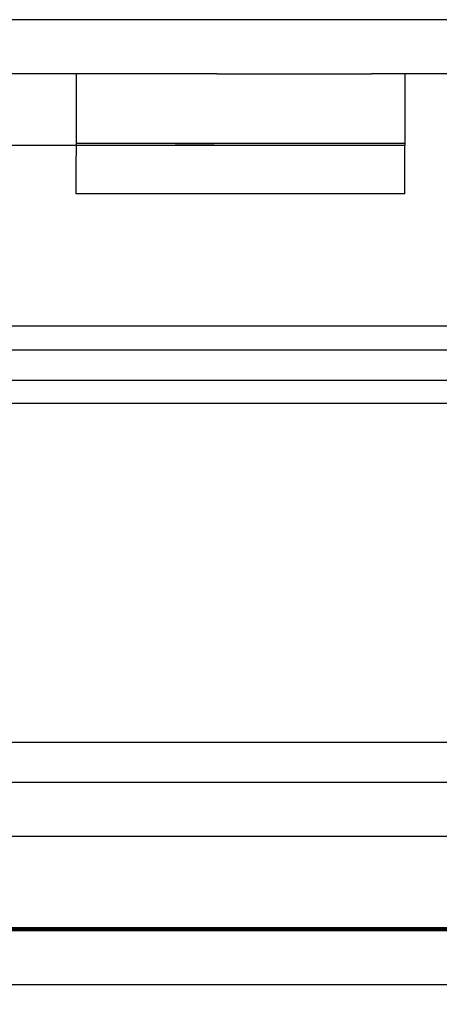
# Model space of a CAD drawing. Header units: inches. Extents: x 1 to 240, y -1 to 159.
# Tile 47 of 65: x 70.405 to 70.963, y 132.544 to 133.851. Entities that reach past the tile are written whole.
import ezdxf
from ezdxf.enums import TextEntityAlignment as Align
from ezdxf.lldxf.tags import DXFTag

# ---------------------------------------------------------------- set-up
doc = ezdxf.new("R2010")
doc.units = ezdxf.units.IN
doc.header["$MEASUREMENT"] = 0
for name, color, linetype in [('COM42780', 7, 'Continuous'), ('COM48573', 7, 'Continuous'), ('COM48603', 7, 'Continuous'), ('COM70220', 7, 'Continuous'), ('Default', 7, 'Continuous')]:
    doc.layers.add(name, color=color, linetype=linetype)
doc.styles.add('SEACAD_Times_New_Roman', font='times.ttf')
tags = doc.linetypes.add('HIDDEN2', pattern=[0.1875, 0.125, -0.0625]).pattern_tags.tags
tags[6:7] = [DXFTag(74, 4), DXFTag(75, 0), DXFTag(340, '0'), DXFTag(46, 0.0), DXFTag(50, 0.0), DXFTag(44, 0.0), DXFTag(45, 0.0)]
tags[4:5] = [DXFTag(74, 4), DXFTag(75, 0), DXFTag(340, '0'), DXFTag(46, 0.0), DXFTag(50, 0.0), DXFTag(44, 0.0), DXFTag(45, 0.0)]
doc.dimstyles.new('HAMMOND_(STH_-_240x160)', dxfattribs={"dimtxt": 1, "dimasz": 1.25, "dimexe": 0.5, "dimexo": 0.5, "dimgap": 0.25, "dimtad": 0, "dimtih": 1, "dimtoh": 1, "dimlfac": 0.125, "dimzin": 0, "dimdsep": 46, "dimtxsty": 'SEACAD_Times_New_Roman', "dimblk1": '_SE_FILLED', "dimblk2": '_SE_FILLED', "dimsah": 1, "dimcen": 0.5, "dimadec": 0, "dimazin": 0, "dimtfac": 0.8, "dimtofl": 0, "dimtmove": 0, "dimatfit": 3, "dimfxl": 1, "dimtolj": 1, "dimtzin": 0, "dimarcsym": 0})

# ---------------------------------------------------------------- blocks, each defined once
blk = doc.blocks.new('SE7')
at = {"layer": 'COM42780', "color": 7, "linetype": 'Continuous'}
for p, q in [((70.6667, 133.7792), (70.2944, 133.7792)), ((70.6667, 133.7792), (70.8724, 133.7792)), ((70.9167, 133.7792), (70.9167, 133.6842)), ((70.6667, 133.6842), (70.2944, 133.6842)), ((70.4797, 133.6842), (70.4797, 133.6701)), ((70.9167, 133.6842), (70.6667, 133.6842)), ((70.9167, 133.6701), (70.9167, 133.6842)), ((70.4797, 133.6197), (70.4797, 133.6701)), ((70.9167, 133.6197), (70.9167, 133.6701)), ((70.9167, 133.6197), (70.4797, 133.6197))]:
    blk.add_line(p, q, dxfattribs=at)
at = {"layer": 'COM42780', "color": 7, "linetype": 'HIDDEN2'}
for p, q in [((70.4797, 133.7792), (70.4797, 133.6842)), ((70.9167, 133.6869), (70.4797, 133.6869)), ((70.6114, 133.6852), (70.6114, 133.6842)), ((70.6114, 133.6852), (70.663, 133.6852)), ((70.6417, 133.6852), (70.6417, 133.6842)), ((70.7207, 133.6852), (70.7207, 133.6842)), ((70.7265, 133.6852), (70.7265, 133.6842)), ((70.7513, 133.6852), (70.7513, 133.6842)), ((70.7849, 133.6852), (70.7849, 133.6842))]:
    blk.add_line(p, q, dxfattribs=at)
at = {"layer": 'COM48573', "color": 7, "linetype": 'HIDDEN2'}
for p, q in [((81.6464, 133.8512), (57.9564, 133.8512)), ((80.5146, 132.8382), (59.0881, 132.8382)), ((80.5146, 132.7662), (59.0881, 132.7662))]:
    blk.add_line(p, q, dxfattribs=at)
at = {"layer": 'COM48573', "color": 7, "linetype": 'Continuous'}
blk.add_line((81.6464, 133.7792), (70.8724, 133.7792), dxfattribs=at)
at = {"layer": 'COM48603', "color": 7, "linetype": 'Continuous'}
for p, q in [((79.8889, 133.4442), (70.3901, 133.4442)), ((70.3901, 133.4126), (79.7092, 133.4126)), ((70.3901, 133.3417), (79.7092, 133.3417)), ((80.7564, 132.5692), (58.7844, 132.5692))]:
    blk.add_line(p, q, dxfattribs=at)
at = {"layer": 'COM48603', "color": 7, "linetype": 'HIDDEN2'}
for p, q in [((79.8889, 133.3722), (59.6518, 133.3722)), ((80.7564, 132.6412), (58.7844, 132.6412))]:
    blk.add_line(p, q, dxfattribs=at)
at = {"layer": 'COM70220', "color": 7, "linetype": 'HIDDEN2'}
for p, q in [((80.2704, 132.8912), (59.3324, 132.8912)), ((80.2704, 132.6452), (59.3324, 132.6452)), ((80.2704, 132.6432), (59.3324, 132.6432)), ((80.2704, 132.6422), (59.3324, 132.6422))]:
    blk.add_line(p, q, dxfattribs=at)
blk = doc.blocks.new('DMBLK2359')
at = {"layer": 'Default', "linetype": 'Continuous'}
for points in [[(60.4445, 129.5996), (60.4445, 130.0163), (59.1945, 129.8079)], [(79.1583, 129.5996), (80.4083, 129.8079), (79.1583, 130.0163)]]:
    blk.add_hatch(color=7, dxfattribs=at).paths.add_polyline_path(points)
at = {"layer": 'Default', "color": 7, "linetype": 'Continuous'}
for p, q in [((59.1945, 132.3761), (59.1945, 129.3079)), ((80.4083, 132.3761), (80.4083, 129.3079)), ((59.1945, 129.8079), (66.2049, 129.8079)), ((73.3978, 129.8079), (80.4083, 129.8079))]:
    blk.add_line(p, q, dxfattribs=at)
at = {"layer": 'Default', "color": 7, "linetype": 'Continuous', "style": 'SEACAD_Times_New_Roman'}
for s, p in [('21.21', (68.0952, 130.3079)), ('DOOR', (67.7042, 128.8079)), ('OPENING', (66.5549, 127.3079))]:
    blk.add_text(s, height=1, dxfattribs=at).set_placement(p, align=Align.TOP_LEFT)
blk = doc.blocks.new('_SE_FILLED')
at = {"color": 0}
blk.add_line((0, 0), (-1, 0), dxfattribs=at)
blk.add_solid([(0, 0), (-1, -0.1665), (-1, 0.1665), (0, 0)], dxfattribs=at)

msp = doc.modelspace()

# ---------------------------------------------------------------- block references
at = {"layer": 'Default'}
msp.add_blockref('SE7', (0, 0), dxfattribs=at)

# ---------------------------------------------------------------- dimensions: what is measured, and where the dimension line sits
at = {"layer": 'Default', "color": 7, "linetype": 'Continuous'}
dim = msp.add_linear_dim(base=(59.1945, 129.8079), p1=(59.1945, 133.7432), p2=(80.4083, 133.7432), angle=0, text='\\A1;<>\\PDOOR\\XOPENING', dimstyle='HAMMOND_(STH_-_240x160)', override={"dimlfac": 1}, dxfattribs=at)
dim.commit()
dim.dimension.update_dxf_attribs({"geometry": 'DMBLK2359', "text_midpoint": (69.8014, 129.8079), "dimtype": 161})

doc.saveas('drawing.dxf')
